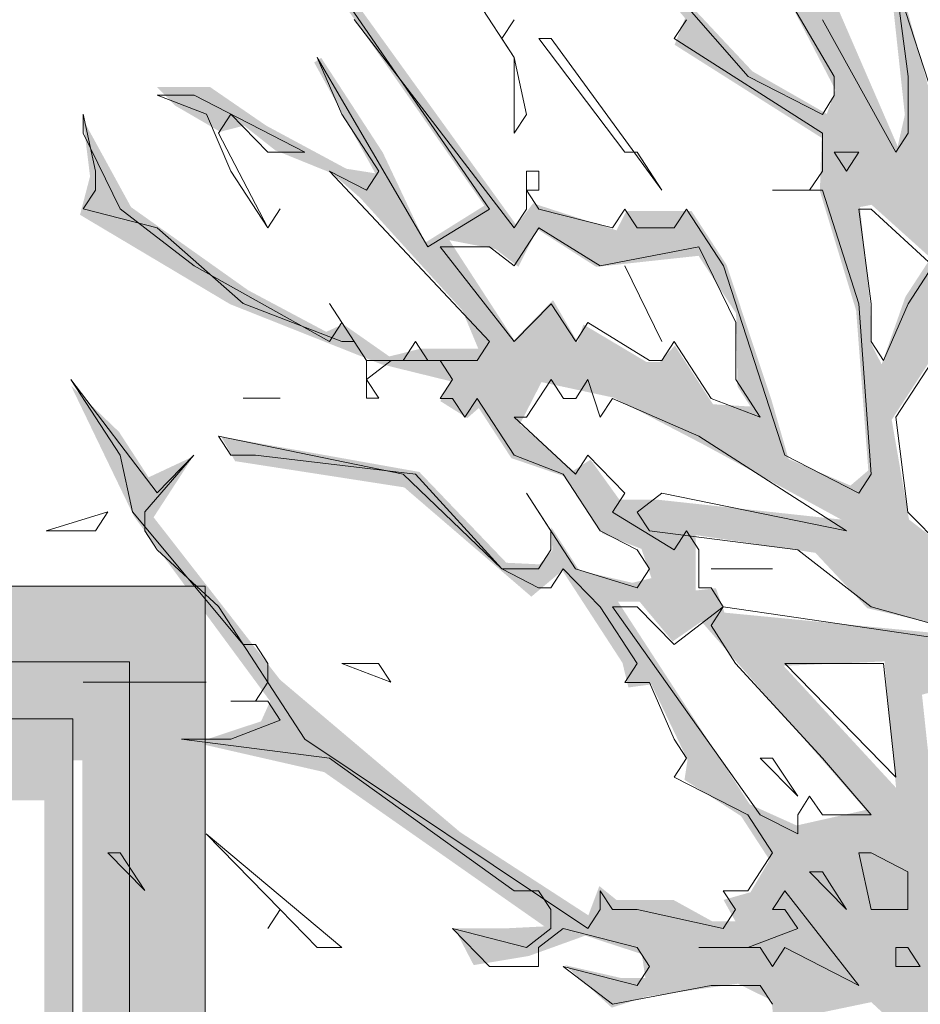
# Model space of a CAD drawing. Header units: metres. Extents: x -111 to -1, y -8 to 26.
# Tile 72 of 256: x -39.963 to -39.012, y 2.188 to 3.228. Entities that reach past the tile are written whole.
import ezdxf

# ---------------------------------------------------------------- set-up
doc = ezdxf.new("R2010")
doc.units = ezdxf.units.M
doc.header["$MEASUREMENT"] = 0
for name, color, linetype in [('10 Wand außen', 7, 'Continuous'), ('60 Pflanzen außen', 7, 'Continuous'), ('94 Genehmigungsplanung Bemaßung', 7, 'Continuous')]:
    doc.layers.add(name, color=color, linetype=linetype)
doc.styles.add('ERSTELLTER_STIL_2', font='arial.ttf')
doc.dimstyles.new('ERSTELLTER_STIL__1', dxfattribs={"dimtxt": 0.25, "dimasz": 0.19, "dimexe": 0.18, "dimexo": 0.1, "dimgap": 0, "dimtad": 1, "dimtih": 1, "dimtoh": 1, "dimzin": 0, "dimdsep": 46, "dimtxsty": 'ERSTELLTER_STIL_2', "dimblk": 'ARROWHEAD_6', "dimblk1": 'ARROWHEAD_6', "dimblk2": 'ARROWHEAD_6', "dimcen": 0.09, "dimclrd": 7, "dimclre": 7, "dimclrt": 7, "dimazin": 0, "dimtfac": 1, "dimtdec": 4, "dimtmove": 0, "dimatfit": 3, "dimfxl": 1, "dimtolj": 1, "dimtzin": 0, "dimarcsym": 0})

# ---------------------------------------------------------------- blocks, each defined once
blk = doc.blocks.new('Laubbäume 27[15]_1', base_point=(-38.4874, 0.0046))
at = {"layer": '60 Pflanzen außen', "linetype": 'Continuous', "lineweight": 0, "true_color": 0xffffff}
h = blk.add_hatch(color=7, dxfattribs=at)
h.paths.add_polyline_path([(-36.9742, 2.5113), (-37.0235, 2.5057), (-37.0637, 2.4439), (-37.1495, 2.4439), (-37.2134, 2.413), (-37.281, 2.3821), (-37.312, 2.3568), (-37.3887, 2.3961), (-37.449, 2.3961), (-37.4883, 2.4706), (-37.5348, 2.5423), (-37.5385, 2.5984), (-37.5074, 2.6322), (-37.4362, 2.5928), (-37.3485, 2.5759), (-37.2901, 2.5507), (-37.3485, 2.6406), (-37.3796, 2.6518), (-37.4216, 2.6097), (-37.4873, 2.6687), (-37.5056, 2.6996), (-37.4033, 2.722), (-37.3504, 2.7642), (-37.2645, 2.7923), (-37.3284, 2.7923), (-37.4855, 2.7445), (-37.5321, 2.6898), (-37.575, 2.6237), (-37.6617, 2.4903), (-37.7485, 2.3568), (-37.8161, 2.2529), (-37.8398, 2.2613), (-37.8818, 2.2698), (-37.8873, 2.2979), (-37.9074, 2.3091), (-37.9311, 2.2866), (-37.9786, 2.34), (-37.8782, 2.4215), (-37.7887, 2.517), (-37.8161, 2.5029), (-37.8416, 2.5058), (-37.8635, 2.4552), (-37.8818, 2.4861), (-37.9183, 2.4861), (-38.0261, 2.3541), (-38.09, 2.2557), (-38.101, 2.2838), (-38.1795, 2.267), (-38.1941, 2.2389), (-38.2069, 2.267), (-38.1393, 2.4243), (-38.0644, 2.4693), (-38.0352, 2.5592), (-37.939, 2.567), (-37.9119, 2.5342), (-37.862, 2.5692), (-37.7405, 2.5562), (-37.7218, 2.585), (-37.6756, 2.5918), (-37.6858, 2.6076), (-37.7732, 2.6076), (-37.8414, 2.6076), (-37.8737, 2.576), (-37.9002, 2.5737), (-37.9148, 2.5873), (-37.8943, 2.6257), (-37.9486, 2.5828), (-38.037, 2.5929), (-37.995, 2.6378), (-38.0119, 2.6648), (-37.7672, 2.8474), (-37.7161, 2.8895), (-37.6759, 2.8446), (-37.5992, 2.8137), (-37.6832, 2.8923), (-37.6905, 2.9542), (-37.6631, 3.0047), (-37.4878, 3.207), (-37.5216, 3.2618), (-37.5827, 3.1677), (-37.6613, 3.1087), (-37.6814, 3.1312), (-37.632, 3.2716), (-37.6138, 3.4739), (-37.5937, 3.5751), (-37.5936, 3.7183), (-37.6375, 3.5666), (-37.8348, 3.0469), (-37.948, 2.9823), (-37.9937, 2.8896), (-38.0174, 2.9008), (-37.9608, 3.0413), (-37.9699, 3.0862), (-37.9955, 3.134), (-37.9973, 3.1902), (-37.9259, 3.2253), (-37.7775, 3.358), (-37.7129, 3.4575), (-37.7268, 3.4633), (-37.8853, 3.3112), (-37.95, 3.2449), (-37.969, 3.2527), (-37.8387, 3.4989), (-37.8067, 3.4427), (-37.8204, 3.4942), (-37.8128, 3.5714), (-37.6195, 3.8009), (-37.5145, 3.8734), (-37.4247, 3.8734), (-37.2755, 3.8196), (-37.2634, 3.8453), (-37.1005, 3.7774), (-37.0853, 3.7938), (-37.1295, 3.8313), (-37.2314, 3.8851), (-37.1994, 3.939), (-37.2923, 3.85), (-37.3866, 3.8898), (-37.4642, 3.9296), (-37.6621, 3.7892), (-37.7549, 3.6838), (-37.7899, 3.63), (-37.8036, 3.6464), (-37.8067, 3.6909), (-37.7732, 3.7873), (-37.6347, 3.9044), (-37.5677, 3.9722), (-37.4277, 4.1244), (-37.5769, 3.991), (-37.5989, 4.0039), (-37.6636, 3.9044), (-37.7199, 3.8622), (-37.7747, 3.8107), (-37.7899, 3.8318), (-37.7854, 3.881), (-37.7336, 4.0331), (-37.6316, 4.0823), (-37.5396, 4.0823), (-37.5133, 4.1066), (-37.6448, 4.1066), (-37.7026, 4.0783), (-37.629, 4.1915), (-37.6553, 4.2279), (-37.629, 4.2967), (-37.6553, 4.3412), (-37.6711, 4.2482), (-37.6947, 4.1956), (-37.6842, 4.1632), (-37.7289, 4.1025), (-37.7684, 4.0783), (-37.7973, 4.0338), (-37.8446, 4.0378), (-37.9025, 4.0055), (-37.9391, 4.0242), (-37.9071, 4.174), (-37.9315, 4.2021), (-37.9315, 4.0897), (-37.9589, 4.0335), (-38.003, 3.9656), (-38.0441, 3.9703), (-38.0974, 3.865), (-38.1141, 3.8837), (-38.0745, 3.975), (-38.0578, 4.0851), (-38.0121, 4.1787), (-38.0091, 4.2162), (-38.0669, 4.1085), (-38.076, 4.0359), (-38.0928, 3.9633), (-38.1171, 3.9586), (-38.1278, 3.8907), (-38.1476, 3.8767), (-38.1552, 3.9165), (-38.1856, 3.8416), (-38.2085, 3.8065), (-38.213, 3.8814), (-38.1795, 4.0218), (-38.0821, 4.2115), (-38.0349, 4.2841), (-37.9193, 4.4035), (-37.8523, 4.4807), (-37.831, 4.5439), (-37.9832, 4.3754), (-38.0517, 4.2887), (-38.146, 4.1436), (-38.181, 4.1202), (-38.2069, 3.9914), (-38.2282, 4.0008), (-38.1818, 4.304), (-37.9786, 4.6165), (-37.8888, 4.6423), (-37.8827, 4.6821), (-37.9786, 4.6563), (-38.0775, 4.5041), (-38.0958, 4.5041), (-38.1856, 4.3145), (-38.2267, 4.2747), (-38.2267, 4.0991), (-38.245, 4.0055), (-38.245, 3.8041), (-38.2541, 3.7339), (-38.2343, 3.7081), (-38.2696, 3.6366), (-38.3079, 3.7097), (-38.297, 3.7799), (-38.3097, 3.8726), (-38.2915, 3.9569), (-38.3261, 4.1396), (-38.359, 4.3166), (-38.359, 4.4205), (-38.3188, 4.4936), (-38.2476, 4.7492), (-38.2366, 4.6734), (-38.2476, 4.561), (-38.2732, 4.4598), (-38.2732, 4.4261), (-38.2348, 4.5357), (-38.2038, 4.4851), (-38.2038, 4.3334), (-38.1709, 4.6256), (-38.1197, 4.8363), (-38.1435, 4.8503), (-38.1416, 4.9122), (-38.1307, 4.9683), (-38.096, 5.0498), (-38.1325, 5.0245), (-38.1416, 5.092), (-38.1672, 4.9122), (-38.1654, 4.8644), (-38.1928, 4.738), (-38.2183, 4.7436), (-38.2366, 4.8756), (-38.2475, 4.9599), (-38.2841, 5.0583), (-38.2932, 4.988), (-38.2658, 4.9375), (-38.2457, 4.8026), (-38.3024, 4.6256), (-38.3279, 4.5216), (-38.3626, 4.4992), (-38.3699, 4.5188), (-38.3845, 4.561), (-38.3736, 4.3081), (-38.3481, 4.1733), (-38.3189, 3.9204), (-38.3243, 3.8361), (-38.3353, 3.8277), (-38.394, 3.9784), (-38.4076, 4.2032), (-38.3985, 4.2482), (-38.3985, 4.5375), (-38.4222, 4.5488), (-38.4222, 4.3128), (-38.4368, 4.4167), (-38.4533, 4.4111), (-38.451, 4.5135), (-38.4677, 4.7687), (-38.451, 4.8881), (-38.4068, 5.0309), (-38.3992, 5.1386), (-38.3992, 5.3423), (-38.3992, 5.4781), (-38.4205, 5.5904), (-38.4266, 5.5155), (-38.4159, 5.3633), (-38.4297, 5.1152), (-38.4297, 5.0122), (-38.4601, 4.977), (-38.4814, 5.0941), (-38.5118, 5.3165), (-38.5209, 5.4219), (-38.5453, 5.5811), (-38.5134, 5.1456), (-38.4662, 4.9513), (-38.4647, 4.881), (-38.4769, 4.8225), (-38.5027, 4.86), (-38.5621, 5.0215), (-38.6001, 5.1854), (-38.6183, 5.2697), (-38.6366, 5.2674), (-38.5697, 4.9981), (-38.4921, 4.8014), (-38.4845, 4.7499), (-38.4678, 4.6305), (-38.4679, 4.4898), (-38.5235, 4.6682), (-38.5829, 4.7595), (-38.6632, 4.8831), (-38.707, 4.9871), (-38.6924, 4.8944), (-38.6276, 4.7946), (-38.5172, 4.6246), (-38.4551, 4.2566), (-38.4953, 4.2566), (-38.5829, 4.501), (-38.6523, 4.6106), (-38.7509, 4.9), (-38.7509, 4.9646), (-38.7783, 4.9197), (-38.6569, 4.5614), (-38.5628, 4.4167), (-38.5062, 4.2116), (-38.4789, 4.1414), (-38.4789, 4.0684), (-38.4569, 4.0403), (-38.457, 3.8998), (-38.4624, 3.8633), (-38.4844, 3.9026), (-38.5337, 3.9644), (-38.5683, 3.9981), (-38.4953, 3.838), (-38.4953, 3.779), (-38.5264, 3.7677), (-38.5939, 3.97), (-38.6195, 4.0206), (-38.6341, 4.1077), (-38.603, 4.1358), (-38.6396, 4.206), (-38.6706, 4.3184), (-38.6943, 4.3072), (-38.7436, 4.4083), (-38.7674, 4.4111), (-38.6578, 4.2004), (-38.6743, 4.1527), (-38.7099, 4.1934), (-38.7637, 4.2763), (-38.6761, 4.0571), (-38.6743, 4.0122), (-38.6834, 3.9897), (-38.6122, 3.675), (-38.5282, 3.4194), (-38.5008, 3.3519), (-38.5091, 3.3309), (-38.594, 3.4615), (-38.6597, 3.6273), (-38.6351, 3.4882), (-38.5337, 3.3323), (-38.5063, 3.2648), (-38.5191, 3.2424), (-38.6232, 3.3632), (-38.6597, 3.5177), (-38.751, 3.6582), (-38.7994, 3.7158), (-38.8514, 3.7959), (-38.8697, 3.9982), (-38.8934, 4.2426), (-38.9034, 4.4631), (-38.9609, 4.5516), (-38.9336, 4.296), (-38.9244, 4.1499), (-38.8861, 3.9953), (-38.8971, 3.9729), (-38.9829, 4.0712), (-39.0623, 4.2243), (-39.1326, 4.3325), (-39.0176, 4.0628), (-38.95, 3.9139), (-38.9564, 3.8563), (-38.8843, 3.7453), (-38.8807, 3.72), (-38.9099, 3.7116), (-38.8058, 3.5149), (-38.835, 3.5093), (-38.8679, 3.5121), (-38.8752, 3.4756), (-38.919, 3.529), (-38.9555, 3.5852), (-38.9135, 3.4812), (-38.8569, 3.4194), (-38.8639, 3.3834), (-38.9121, 3.4068), (-38.9552, 3.4731), (-38.9882, 3.5063), (-38.8956, 3.3209), (-38.921, 3.2604), (-38.9628, 3.0927), (-39.0034, 3.1551), (-39.0338, 3.2663), (-39.044, 3.3326), (-39.0554, 3.4907), (-39.0934, 3.5882), (-39.1175, 3.6097), (-39.0693, 3.4946), (-39.0693, 3.3658), (-39.0769, 3.3365), (-39.1289, 3.4829), (-39.1467, 3.5278), (-39.167, 3.6487), (-39.167, 3.518), (-39.1036, 3.3502), (-39.0427, 3.2566), (-39.0288, 3.1278), (-39.0364, 3.0946), (-39.148, 3.3522), (-39.1879, 3.3902), (-39.2792, 3.702), (-39.3011, 3.7077), (-39.3066, 3.6571), (-39.3604, 3.6754), (-39.4161, 3.7611), (-39.4161, 3.9268), (-39.4763, 4.1122), (-39.4946, 4.101), (-39.4252, 3.8762), (-39.4234, 3.7976), (-39.4353, 3.7653), (-39.3705, 3.6655), (-39.3248, 3.643), (-39.2116, 3.3958), (-39.2244, 3.3902), (-39.3175, 3.4492), (-39.3723, 3.5222), (-39.3906, 3.5194), (-39.4728, 3.5503), (-39.5275, 3.5672), (-39.2116, 3.3649), (-39.1021, 3.1542), (-39.1112, 3.1289), (-39.1897, 3.1738), (-39.4454, 3.4464), (-39.2609, 3.23), (-39.2719, 3.2019), (-39.1167, 3.1036), (-39.1185, 3.0474), (-39.0802, 2.921), (-39.0674, 2.7524), (-39.0862, 2.7363), (-39.1516, 2.7644), (-39.1699, 2.8276), (-39.2171, 2.9694), (-39.2541, 3.0263), (-39.3228, 3.0263), (-39.3333, 3.0059), (-39.4214, 3.0344), (-39.439, 3.0114), (-39.6988, 3.3718), (-39.7322, 3.3921), (-39.7428, 3.3854), (-39.7041, 3.3637), (-39.4728, 3.032), (-39.5352, 2.993), (-39.5801, 3.0881), (-39.6451, 3.1881), (-39.6525, 3.1832), (-39.588, 3.0661), (-39.6187, 3.071), (-39.7032, 3.1165), (-39.7624, 3.1572), (-39.8184, 3.1572), (-39.7994, 3.1377), (-39.7518, 3.11), (-39.7265, 3.1165), (-39.6937, 3.0905), (-39.6335, 3.0661), (-39.6039, 3.0401), (-39.4961, 2.9214), (-39.4792, 2.8808), (-39.5405, 2.8808), (-39.5732, 2.8727), (-39.6219, 2.9068), (-39.6398, 2.8987), (-39.7222, 2.9426), (-39.8459, 3.0304), (-39.8966, 3.1231), (-39.8892, 3.0629), (-39.8998, 3.0223), (-39.7413, 2.9279), (-39.5817, 2.8645), (-39.5088, 2.8466), (-39.5193, 2.8255), (-39.4908, 2.8076), (-39.4787, 2.8182), (-39.4443, 2.7653), (-39.3873, 2.7458), (-39.3482, 2.6857), (-39.3069, 2.6694), (-39.2964, 2.6385), (-39.3165, 2.6336), (-39.3725, 2.6466), (-39.4021, 2.6922), (-39.401, 2.6678), (-39.4147, 2.6531), (-39.4496, 2.6548), (-39.5415, 2.7507), (-39.7508, 2.7881), (-39.736, 2.7621), (-39.5574, 2.7344), (-39.4232, 2.619), (-39.3904, 2.6466), (-39.327, 2.5491), (-39.3207, 2.5231), (-39.2964, 2.5263), (-39.2583, 2.4466), (-39.2615, 2.4255), (-39.2018, 2.3873), (-39.1717, 2.3409), (-39.1918, 2.3068), (-39.2203, 2.2987), (-39.2076, 2.2759), (-39.2319, 2.2759), (-39.2732, 2.2987), (-39.3334, 2.2987), (-39.3514, 2.3133), (-39.363, 2.2824), (-39.4983, 2.3702), (-39.6885, 2.5312), (-39.8221, 2.7028), (-39.7804, 2.767), (-39.8274, 2.745), (-39.8586, 2.793), (-39.9093, 2.8418), (-39.8427, 2.7036), (-39.699, 2.5085), (-39.7086, 2.4873), (-39.7772, 2.4646), (-39.642, 2.4337), (-39.4093, 2.2707), (-39.4473, 2.2688), (-39.5044, 2.2688), (-39.4841, 2.2298), (-39.4258, 2.2395), (-39.3662, 2.261), (-39.3066, 2.2415), (-39.3028, 2.2161), (-39.3281, 2.2161), (-39.3877, 2.2298), (-39.3383, 2.1849), (-39.3015, 2.1966), (-39.2051, 2.2102), (-39.1696, 2.1927), (-39.1671, 2.1693), (-39.0643, 2.1907), (-39.0326, 2.1614), (-39.0339, 2.1263), (-39.0162, 2.1283), (-38.9883, 2.0658), (-38.9718, 2.0463), (-38.9743, 2.0327), (-39.0288, 2.0073), (-39.1214, 2.0202), (-39.0808, 1.9917), (-39.0327, 1.9917), (-38.9705, 2.0053), (-38.9274, 1.9722), (-38.9883, 1.9527), (-39.0276, 1.9468), (-39.02, 1.9234), (-38.9566, 1.9234), (-38.9135, 1.9293), (-38.897, 1.9097), (-38.9223, 1.8649), (-38.9319, 1.702), (-39.0238, 1.5605), (-39.0657, 1.541), (-39.0479, 1.5293), (-39.0048, 1.5547), (-38.9231, 1.7092), (-38.9054, 1.7905), (-38.9231, 1.8081), (-38.8869, 1.9084), (-38.8288, 1.8677), (-38.776, 1.7864), (-38.7672, 1.8068), (-38.7487, 1.8068), (-38.739, 1.7824), (-38.6131, 1.6997), (-38.5664, 1.6523), (-38.5664, 1.5873), (-38.6148, 1.5453), (-38.5558, 1.571), (-38.5585, 1.5845), (-38.5431, 1.6069), (-38.5162, 1.5656), (-38.492, 1.0066), (-38.5047, 0.991), (-38.4933, 0.8232), (-38.4933, 0.7667), (-38.4794, 0.753), (-38.506, 0.3082), (-38.4934, 0.2906), (-38.5175, 0.0877), (-38.5392, 0.027), (-38.5447, 0.0045), (-38.4278, 0.0607), (-38.4151, 0.0438), (-38.3986, 0.0691), (-38.3584, 0.0298), (-38.3384, 0.0354), (-38.3635, 0.1295), (-38.3751, 0.71), (-38.3635, 0.7278), (-38.3877, 1.3668), (-38.4025, 1.3847), (-38.3755, 1.5676), (-38.3639, 1.5839), (-38.3618, 1.605), (-38.3755, 1.6229), (-38.3354, 1.6847), (-38.2984, 1.6668), (-38.309, 1.6895), (-38.2942, 1.7708), (-38.2572, 1.8277), (-38.2149, 1.7773), (-38.2095, 1.7661), (-38.1927, 1.7871), (-38.0337, 1.5424), (-38.0236, 1.5643), (-38.1689, 1.7879), (-38.1842, 1.7903), (-38.2054, 1.8294), (-38.1885, 1.8472), (-38.069, 1.7789), (-37.8947, 1.5448), (-37.8292, 1.4863), (-37.8577, 1.5302), (-38.0395, 1.7692), (-38.1155, 1.8651), (-38.1134, 1.8879), (-38.1018, 1.9074), (-38.1145, 1.9269), (-38.1282, 1.909), (-38.1694, 1.909), (-38.1916, 1.9448), (-38.174, 1.9804), (-38.1266, 1.9888), (-38.0791, 2.0253), (-37.9932, 2.0956), (-37.9366, 2.1518), (-37.8654, 2.1827), (-37.8179, 2.1686), (-37.7248, 2.0534), (-37.6613, 2.0138), (-37.6312, 1.9674), (-37.6058, 1.9821), (-37.5445, 1.9382), (-37.4695, 1.9235), (-37.4293, 1.9138), (-37.3469, 1.7447), (-37.2708, 1.6731), (-37.4093, 1.9007), (-37.3987, 1.9186), (-37.3458, 1.904), (-37.293, 1.891), (-37.2539, 1.8763), (-37.2296, 1.8959), (-37.1884, 1.8958), (-37.1736, 1.9284), (-37.2698, 1.9284), (-37.2919, 1.9137), (-37.5308, 1.969), (-37.5699, 1.969), (-37.6407, 2.026), (-37.6587, 2.0536), (-37.659, 2.0703), (-37.659, 2.1012), (-37.586, 2.1012), (-37.5422, 2.059), (-37.5075, 2.0365), (-37.4655, 2.0028), (-37.4454, 2.0225), (-37.4372, 2.0602), (-37.4472, 2.0506), (-37.5184, 2.0899), (-37.5659, 2.1264), (-37.5202, 2.1798), (-37.4947, 2.1882), (-37.4746, 2.1658), (-37.4381, 2.2346), (-37.3659, 2.2346), (-37.3066, 2.3259), (-37.2153, 2.3821), (-37.0856, 2.4045), (-37.0217, 2.4382)])
h.paths.add_polyline_path([(-37.3492, 2.279), (-37.4664, 2.2486), (-37.4938, 2.2064), (-37.6323, 2.2509), (-37.6871, 2.3048), (-37.713, 2.272), (-37.7617, 2.2744), (-37.7495, 2.2931), (-37.7327, 2.354), (-37.6612, 2.3914), (-37.6703, 2.4102), (-37.6977, 2.4102), (-37.6597, 2.464), (-37.6546, 2.4973), (-37.5805, 2.5694), (-37.4816, 2.3867), (-37.4892, 2.3633), (-37.4771, 2.3399), (-37.4253, 2.3493), (-37.4055, 2.3774), (-37.3249, 2.3305)], flags=0)
h.paths.add_polyline_path([(-37.724, 2.228), (-37.713, 2.2084), (-37.6723, 2.1882), (-37.661, 2.2056), (-37.6733, 2.2247), (-37.5558, 2.1691), (-37.6217, 2.1278), (-37.6351, 2.1485), (-37.662, 2.1485), (-37.724, 2.2067)], flags=0)
h.paths.add_polyline_path([(-37.7647, 2.1899), (-37.6865, 2.0875), (-37.6996, 2.0673), (-37.8039, 2.1893)], flags=0)
h.paths.add_polyline_path([(-38.0883, 2.1101), (-38.0753, 2.1301), (-38.0753, 2.19), (-38.0249, 2.2889), (-38.0118, 2.2687), (-37.9982, 2.2896), (-37.9859, 2.2871), (-37.9721, 2.249), (-37.9084, 2.2662), (-37.8435, 2.229), (-37.9096, 2.2471), (-38.0762, 2.0897)], flags=0)
h.paths.add_polyline_path([(-38.0901, 2.2281), (-38.18, 2.0679), (-38.18, 2.1877)], flags=0)
h.paths.add_polyline_path([(-38.3221, 1.9896), (-38.3068, 2.0196), (-38.2987, 2.0686), (-38.2862, 2.0493), (-38.2741, 2.0477), (-38.2611, 2.0676), (-38.269, 2.0823), (-38.2571, 2.1477), (-38.2053, 2.1882), (-38.221, 2.0412), (-38.2573, 1.9853), (-38.2573, 2.0105), (-38.2715, 2.0268), (-38.3093, 1.9686)], flags=0)
h.paths.add_polyline_path([(-38.3106, 2.1483), (-38.3603, 2.0686), (-38.3509, 2.0471), (-38.3998, 2.0085), (-38.3743, 2.0667), (-38.3862, 2.0902), (-38.3743, 2.1255), (-38.3237, 2.1666)], flags=0)
h.paths.add_polyline_path([(-38.0407, 2.7705), (-37.9719, 2.8861), (-37.8432, 3.0076), (-37.8402, 2.9665), (-37.8294, 2.9498), (-37.8156, 2.971), (-37.8156, 3.0246), (-37.7791, 3.0664), (-37.7536, 3.0481), (-37.7672, 2.9403), (-37.8559, 2.8874), (-37.8559, 2.9083), (-37.8685, 2.9276), (-37.9065, 2.8691), (-38.0609, 2.731)], flags=0)
h.paths.add_polyline_path([(-37.6653, 3.2151), (-37.7035, 3.1474), (-37.727, 3.1316), (-37.7358, 3.1429), (-37.7358, 3.2095), (-37.6609, 3.4263), (-37.6609, 3.3461), (-37.6499, 3.2874), (-37.6873, 3.2433)], flags=0)
h.paths.add_polyline_path([(-37.7108, 3.0514), (-37.6095, 3.1078), (-37.7138, 2.9859)], flags=0)
h.paths.add_polyline_path([(-38.0738, 2.6688), (-38.0584, 2.644), (-38.0444, 2.6496), (-38.1042, 2.5451)], flags=0)
h.paths.add_polyline_path([(-39.1918, 2.8198), (-39.2314, 2.8222), (-39.2717, 2.8842), (-39.2877, 2.8667), (-39.3014, 2.8667), (-39.3683, 2.9065), (-39.3744, 2.8877), (-39.4003, 2.9322), (-39.4414, 2.8901), (-39.5098, 2.9955), (-39.4611, 2.9861), (-39.4368, 2.9674), (-39.417, 3.0072), (-39.3546, 2.9673), (-39.2466, 2.979), (-39.207, 2.9182), (-39.2055, 2.8409)], flags=0)
h.paths.add_polyline_path([(-38.9285, 2.574), (-39.2192, 2.6021), (-39.2283, 2.6279), (-39.2496, 2.6255), (-39.2496, 2.684), (-39.1233, 2.6653), (-39.0685, 2.6068)], flags=0)
h.paths.add_polyline_path([(-39.0959, 2.7004), (-39.2907, 2.7215), (-39.3303, 2.7215), (-39.3607, 2.7637), (-39.379, 2.752), (-39.4353, 2.8011), (-39.4125, 2.8456), (-39.3364, 2.8292), (-39.242, 2.78)], flags=0)
h.paths.add_polyline_path([(-38.9726, 2.9135), (-38.854, 2.6676), (-38.9529, 2.6676), (-38.9848, 2.67), (-39.0244, 2.7004), (-39.0427, 2.8058)], flags=0)
h.paths.add_polyline_path([(-39.0015, 2.9767), (-39.0282, 2.9357), (-39.0533, 2.8643), (-39.064, 2.8854), (-39.0655, 2.9275), (-39.0761, 3.0305), (-39.0639, 3.0329)], flags=0)
h.paths.add_polyline_path([(-38.647, 2.5318), (-38.6637, 2.5271), (-38.7764, 2.6231), (-38.8692, 2.8292), (-38.9589, 2.9931), (-38.9513, 3.0071), (-38.9483, 3.0703), (-38.9331, 3.1335), (-38.895, 3.2108), (-38.8874, 3.2506), (-38.8615, 3.2553), (-38.8341, 3.267), (-38.857, 3.2085), (-38.755, 2.9298), (-38.7139, 2.7519)], flags=0)
h.paths.add_polyline_path([(-38.7794, 2.3164), (-38.8418, 2.3047), (-38.997, 2.3867), (-39.0107, 2.5155), (-38.9559, 2.5295), (-38.9285, 2.5084), (-38.9407, 2.4827), (-38.8799, 2.4522)], flags=0)
h.paths.add_polyline_path([(-39.0503, 2.5506), (-39.0381, 2.4171), (-39.1568, 2.5459)], flags=0)
h.paths.add_polyline_path([(-38.5999, 2.2415), (-38.6973, 2.2696), (-38.7109, 2.293), (-38.6957, 2.3117), (-38.6333, 2.3117)], flags=0)
h.paths.add_polyline_path([(-38.6866, 2.1361), (-38.7353, 2.1151), (-38.8144, 2.1151), (-38.8464, 2.1104), (-38.9255, 2.19), (-38.9697, 2.1924), (-38.9712, 2.2532), (-38.9164, 2.2673), (-38.8829, 2.2462), (-38.892, 2.2275), (-38.8784, 2.2087), (-38.8281, 2.2298), (-38.746, 2.1994)], flags=0)
h.paths.add_polyline_path([(-39.0701, 2.3937), (-39.1431, 2.3773), (-39.1926, 2.3996), (-39.3318, 2.6138), (-39.309, 2.6138), (-39.274, 2.5717), (-39.2436, 2.5927)], flags=0)
h.paths.add_polyline_path([(-38.8555, 2.0167), (-38.9438, 2.1268), (-38.9331, 2.1338), (-38.8251, 2.0472), (-38.7338, 2.005), (-38.7673, 1.9863), (-38.816, 1.9629)], flags=0)
h.paths.add_polyline_path([(-38.0067, 3.0677), (-37.995, 3.0677), (-38.013, 2.9832), (-38.1007, 2.775), (-38.0934, 2.7442), (-38.1182, 2.706), (-38.1779, 2.6889), (-38.208, 2.6426), (-38.2687, 2.6345), (-38.1753, 2.7526), (-38.1433, 2.872), (-38.0268, 2.9832), (-38.0267, 3.0352), (-38.0373, 3.0433), (-38.068, 2.9962), (-38.1007, 2.9945), (-38.0252, 3.1108)], flags=0)
h.paths.add_polyline_path([(-38.3227, 2.7718), (-38.3227, 2.8076), (-38.2994, 2.8287), (-38.2963, 2.8759), (-38.2857, 2.9344), (-38.2994, 2.9913), (-38.2561, 3.058), (-38.274, 3.0954), (-38.2698, 3.1263), (-38.2096, 3.2514), (-38.2191, 3.2645), (-38.2328, 3.2677), (-38.2476, 3.2482), (-38.2465, 3.2856), (-38.1123, 3.5425), (-38.1123, 3.401), (-38.1593, 3.3287), (-38.1335, 3.2953), (-38.1155, 3.3116), (-38.0796, 3.388), (-38.0531, 3.3848), (-37.9749, 3.5051), (-37.9834, 3.5246), (-38.0838, 3.4417), (-38.0637, 3.4888), (-38.0785, 3.5262), (-38.0785, 3.5898), (-38.0409, 3.6797), (-38.0043, 3.7106), (-37.8902, 3.8862), (-37.7961, 3.9943), (-37.8327, 3.8567), (-37.8327, 3.7668), (-37.8363, 3.6038), (-37.9222, 3.4268), (-38.114, 3.0616), (-38.2692, 2.7919)], flags=0)
h.paths.add_polyline_path([(-38.5735, 2.7683), (-38.6344, 2.8717), (-38.6344, 2.9322), (-38.6471, 2.9927), (-38.6471, 3.0844), (-38.5931, 2.9369), (-38.5558, 2.7898)], flags=0)
h.paths.add_polyline_path([(-38.4241, 3.1398), (-38.4667, 3.2756), (-38.4362, 3.5566), (-38.4286, 3.388), (-38.4012, 3.1773), (-38.4286, 3.1188)], flags=0)
h.paths.add_polyline_path([(-38.494, 3.4723), (-38.5154, 3.4465), (-38.6036, 3.7439), (-38.5321, 3.6807), (-38.5138, 3.683)], flags=0)
h.paths.add_polyline_path([(-38.5579, 3.7767), (-38.6249, 3.8118), (-38.6584, 3.9429), (-38.6462, 3.9804), (-38.6812, 4.1232), (-38.6538, 4.1443), (-38.6325, 4.0014)], flags=0)
h.paths.add_polyline_path([(-38.3632, 3.2007), (-38.3388, 3.285), (-38.3495, 3.3037), (-38.3449, 3.3552), (-38.319, 3.4582), (-38.2977, 3.587), (-38.3145, 3.3014)], flags=0)
h.paths.add_polyline_path([(-38.3495, 2.9759), (-38.3434, 3.0485), (-38.2978, 3.1984), (-38.3328, 2.9993), (-38.3404, 2.9549)], flags=0)
h.paths.add_polyline_path([(-38.2567, 3.3833), (-38.2445, 3.5753), (-38.2231, 3.6502), (-38.1638, 3.8492), (-38.1805, 3.5308)], flags=0)
h.paths.add_polyline_path([(-38.1318, 3.6432), (-38.147, 3.7743), (-38.0405, 3.9148), (-37.969, 3.9639), (-38.007, 3.8351)], flags=0)
h.paths.add_polyline_path([(-38.3786, 3.6972), (-38.3987, 3.7309), (-38.4297, 4.0007), (-38.4297, 4.1074), (-38.4151, 4.1046)], flags=0)
h.paths.add_polyline_path([(-38.3951, 3.3657), (-38.4261, 3.6832), (-38.4042, 3.6635), (-38.3878, 3.3404)], flags=0)
h.paths.add_polyline_path([(-38.4864, 2.9583), (-38.5503, 3.0117), (-38.5832, 3.2028), (-38.501, 3.0145)], flags=0)
h.paths.add_polyline_path([(-38.6124, 3.1943), (-38.627, 3.1943), (-38.6471, 3.2281), (-38.6471, 3.3545)], flags=0)
h.paths.add_polyline_path([(-38.5723, 2.5453), (-38.596, 2.5229), (-38.6216, 2.5931), (-38.6307, 2.7617), (-38.5668, 2.5931)], flags=0)
h.paths.add_polyline_path([(-38.6909, 3.0117), (-38.7402, 3.0707), (-38.7841, 3.1691), (-38.8133, 3.3573), (-38.8224, 3.4332), (-38.8023, 3.4809), (-38.7128, 3.3994), (-38.6891, 3.3629)], flags=0)
h.paths.add_polyline_path([(-38.7036, 3.4762), (-38.7218, 3.4734), (-38.8369, 3.6279), (-38.8423, 3.7122), (-38.7812, 3.6181), (-38.7373, 3.5507), (-38.6926, 3.4959)], flags=0)
h.paths.add_polyline_path([(-38.1537, 2.4348), (-38.2026, 2.3597), (-38.2425, 2.3763), (-38.2412, 2.4367), (-38.193, 2.4797), (-38.1423, 2.5577), (-38.1766, 2.4875), (-38.1499, 2.4601)], flags=0)
h.paths.add_polyline_path([(-38.2742, 2.4036), (-38.2603, 2.3002), (-38.3116, 2.2212), (-38.3085, 2.2729), (-38.3307, 2.307), (-38.3478, 2.3216), (-38.3275, 2.3529), (-38.3085, 2.3353), (-38.2945, 2.3119), (-38.2856, 2.3294), (-38.2932, 2.3919)], flags=0)
h.paths.add_polyline_path([(-38.73, 1.9587), (-38.6884, 1.9857), (-38.6161, 1.9384), (-38.5744, 1.9115), (-38.5438, 1.8272), (-38.5591, 1.8036), (-38.5788, 1.8137), (-38.6369, 1.9031), (-38.6928, 1.925), (-38.7388, 1.9385)], flags=0)
h.paths.add_polyline_path([(-38.5533, 1.9659), (-38.631, 2.0505), (-38.6481, 2.1249), (-38.6732, 2.171), (-38.6732, 2.1917), (-38.6426, 2.1889), (-38.6071, 2.1258), (-38.5698, 2.0684), (-38.5564, 2.0505)], flags=0)
at = {"layer": '60 Pflanzen außen', "color": 8, "linetype": 'Continuous', "lineweight": 18}
for p, q in [((-39.1944, 3.1684), (-39.4024, 3.4084)), ((-39.7014, 3.3685), (-39.4674, 3.0284)), ((-39.2204, 3.3684), (-39.1034, 3.1684)), ((-38.9994, 3.1484), (-39.0384, 3.2684)), ((-39.0384, 3.2684), (-39.0254, 3.1684)), ((-39.4804, 3.2484), (-39.4414, 3.1884)), ((-39.4414, 3.0084), (-39.6104, 3.2285)), ((-39.4544, 3.2084), (-39.4414, 3.2284)), ((-39.2594, 3.2284), (-39.2724, 3.2084)), ((-39.0384, 3.0884), (-39.1158, 3.2284)), ((-39.4414, 3.1884), (-39.4544, 3.2084)), ((-39.4024, 3.2084), (-39.4154, 3.2084)), ((-39.4154, 3.2084), (-39.3244, 3.0884)), ((-39.2854, 3.0484), (-39.4024, 3.2084)), ((-39.2724, 3.2084), (-39.1158, 3.1084)), ((-39.5324, 2.9884), (-39.6494, 3.1885)), ((-39.6494, 3.1885), (-39.6234, 3.1285)), ((-39.4414, 3.1884), (-39.4414, 3.1084)), ((-39.4284, 3.1284), (-39.4414, 3.1884)), ((-39.1158, 3.1284), (-39.1944, 3.1684)), ((-39.1034, 3.1684), (-39.1034, 3.1484)), ((-39.0254, 3.1684), (-39.0254, 3.1084)), ((-39.7794, 3.1485), (-39.8184, 3.1485)), ((-39.8184, 3.1485), (-39.7664, 3.1285)), ((-39.6624, 3.0885), (-39.7794, 3.1485)), ((-39.1034, 3.1484), (-39.1158, 3.1284)), ((-39.8964, 3.1085), (-39.8964, 3.1285)), ((-39.8964, 3.1285), (-39.8834, 3.0685)), ((-39.7664, 3.1285), (-39.7404, 3.0685)), ((-39.7534, 3.1085), (-39.7404, 3.1285)), ((-39.7404, 3.1285), (-39.7014, 3.0885)), ((-39.6234, 3.1285), (-39.5844, 3.0685)), ((-39.4414, 3.1084), (-39.4284, 3.1284)), ((-39.8574, 3.0285), (-39.8964, 3.1085)), ((-39.7014, 3.0085), (-39.7534, 3.1085)), ((-39.1158, 3.1084), (-39.1158, 3.0684)), ((-39.0254, 3.1084), (-39.0384, 3.0884)), ((-39.7014, 3.0885), (-39.6624, 3.0885)), ((-39.3244, 3.0884), (-39.3114, 3.0884)), ((-39.3114, 3.0884), (-39.2854, 3.0484)), ((-39.0774, 3.0884), (-39.1034, 3.0884)), ((-39.1034, 3.0884), (-39.0904, 3.0684)), ((-39.0904, 3.0684), (-39.0774, 3.0884)), ((-39.8834, 3.0685), (-39.8834, 3.0485)), ((-39.7404, 3.0685), (-39.7014, 3.0085)), ((-39.5974, 3.0485), (-39.6364, 3.0685)), ((-39.6364, 3.0685), (-39.4674, 2.8884)), ((-39.5844, 3.0685), (-39.5974, 3.0485)), ((-39.4154, 3.0684), (-39.4284, 3.0684)), ((-39.4284, 3.0684), (-39.4284, 3.0284)), ((-39.4154, 3.0484), (-39.4154, 3.0684)), ((-39.1158, 3.0684), (-39.1294, 3.0484)), ((-39.8834, 3.0485), (-39.8964, 3.0285)), ((-39.4154, 3.0284), (-39.4284, 3.0484)), ((-39.4284, 3.0484), (-39.4154, 3.0484)), ((-39.1294, 3.0484), (-39.1684, 3.0484)), ((-39.1684, 3.0484), (-39.1158, 3.0484)), ((-39.1158, 3.0484), (-39.0774, 2.9284)), ((-39.8964, 3.0285), (-39.8184, 3.0085)), ((-39.7794, 2.9685), (-39.8574, 3.0285)), ((-39.7014, 3.0085), (-39.6884, 3.0285)), ((-39.6884, 3.0285), (-39.7014, 3.0085)), ((-39.4674, 3.0284), (-39.5324, 2.9884)), ((-39.4284, 3.0284), (-39.4414, 3.0084)), ((-39.3374, 3.0084), (-39.4154, 3.0284)), ((-39.3244, 3.0284), (-39.3374, 3.0084)), ((-39.3114, 3.0084), (-39.3244, 3.0284)), ((-39.2594, 3.0284), (-39.2724, 3.0084)), ((-39.2204, 2.9684), (-39.2594, 3.0284)), ((-39.0644, 3.0284), (-39.0774, 3.0284)), ((-39.0774, 3.0284), (-39.0644, 2.9284)), ((-38.9994, 2.9684), (-39.0644, 3.0284)), ((-39.8184, 3.0085), (-39.7274, 2.9285)), ((-39.4154, 3.0084), (-39.4414, 2.9684)), ((-39.3504, 2.9684), (-39.4154, 3.0084)), ((-39.2724, 3.0084), (-39.3114, 3.0084)), ((-39.4674, 2.9884), (-39.5194, 2.9884)), ((-39.5194, 2.9884), (-39.4414, 2.8884)), ((-39.4414, 2.9684), (-39.4674, 2.9884)), ((-39.2464, 2.9884), (-39.3504, 2.9684)), ((-39.2074, 2.9084), (-39.2464, 2.9884)), ((-39.6364, 2.8885), (-39.7794, 2.9685)), ((-39.3244, 2.9684), (-39.2854, 2.8884)), ((-39.2854, 2.8884), (-39.3244, 2.9684)), ((-39.1555, 2.7684), (-39.2204, 2.9684)), ((-39.0254, 2.9284), (-38.9994, 2.9684)), ((-39.7274, 2.9285), (-39.6234, 2.8885)), ((-39.5974, 2.8685), (-39.6364, 2.9285)), ((-39.6364, 2.9285), (-39.6234, 2.9085)), ((-39.4414, 2.8884), (-39.4024, 2.9284)), ((-39.4024, 2.9284), (-39.3764, 2.8884)), ((-39.0774, 2.9284), (-39.0645, 2.7484)), ((-39.0644, 2.9284), (-39.0644, 2.8884)), ((-39.0514, 2.8684), (-39.0254, 2.9284)), ((-39.6234, 2.9085), (-39.6364, 2.8885)), ((-39.3764, 2.8884), (-39.3634, 2.9084)), ((-39.3634, 2.9084), (-39.2984, 2.8684)), ((-39.2074, 2.8484), (-39.2074, 2.9084)), ((-38.9734, 2.9084), (-39.0385, 2.8084)), ((-39.6234, 2.8885), (-39.6104, 2.8885)), ((-39.6104, 2.8885), (-39.5974, 2.8685)), ((-39.5454, 2.8884), (-39.5584, 2.8685)), ((-39.5324, 2.8684), (-39.5454, 2.8884)), ((-39.4674, 2.8884), (-39.4804, 2.8684)), ((-39.2854, 2.8684), (-39.2724, 2.8884)), ((-39.2724, 2.8884), (-39.2334, 2.8284)), ((-39.0644, 2.8884), (-39.0514, 2.8684)), ((-39.5584, 2.8685), (-39.5974, 2.8685)), ((-39.5974, 2.8685), (-39.5974, 2.8285)), ((-39.5974, 2.8485), (-39.5714, 2.8685)), ((-39.5714, 2.8685), (-39.5194, 2.8684)), ((-39.4804, 2.8684), (-39.5324, 2.8684)), ((-39.5194, 2.8684), (-39.5064, 2.8484)), ((-39.2984, 2.8684), (-39.2854, 2.8684)), ((-39.8185, 2.7285), (-39.9094, 2.8485)), ((-39.9094, 2.8485), (-39.8575, 2.7685)), ((-39.5844, 2.8285), (-39.5974, 2.8485)), ((-39.5064, 2.8484), (-39.5194, 2.8284)), ((-39.4024, 2.8484), (-39.4285, 2.8084)), ((-39.3894, 2.8284), (-39.4024, 2.8484)), ((-39.3634, 2.8484), (-39.3764, 2.8284)), ((-39.3505, 2.8084), (-39.3634, 2.8484)), ((-39.1815, 2.8084), (-39.2074, 2.8484)), ((-39.6884, 2.8285), (-39.7274, 2.8285)), ((-39.7274, 2.8285), (-39.6884, 2.8285)), ((-39.5974, 2.8285), (-39.5844, 2.8285)), ((-39.5194, 2.8284), (-39.5064, 2.8284)), ((-39.5064, 2.8284), (-39.4935, 2.8084)), ((-39.4935, 2.8084), (-39.4804, 2.8284)), ((-39.4804, 2.8284), (-39.4415, 2.7684)), ((-39.3764, 2.8284), (-39.3894, 2.8284)), ((-39.3374, 2.8284), (-39.3505, 2.8084)), ((-39.2465, 2.7884), (-39.3374, 2.8284)), ((-39.2334, 2.8284), (-39.1815, 2.8084)), ((-39.4285, 2.8084), (-39.4415, 2.8084)), ((-39.4415, 2.8084), (-39.3765, 2.7484)), ((-39.0385, 2.8084), (-39.0255, 2.7084)), ((-39.7405, 2.7685), (-39.7535, 2.7885)), ((-39.7535, 2.7885), (-39.5585, 2.7485)), ((-39.0905, 2.6884), (-39.2465, 2.7884)), ((-39.8575, 2.7685), (-39.8445, 2.7085)), ((-39.8315, 2.7085), (-39.7795, 2.7685)), ((-39.7795, 2.7685), (-39.8185, 2.7285)), ((-39.7145, 2.7685), (-39.7405, 2.7685)), ((-39.5455, 2.7484), (-39.7145, 2.7685)), ((-39.4415, 2.7684), (-39.3895, 2.7484)), ((-39.3765, 2.7484), (-39.3635, 2.7684)), ((-39.3635, 2.7684), (-39.3245, 2.7284)), ((-39.0775, 2.7284), (-39.1555, 2.7684)), ((-39.5585, 2.7485), (-39.4545, 2.6484)), ((-39.4545, 2.6484), (-39.5455, 2.7484)), ((-39.3895, 2.7484), (-39.3505, 2.6884)), ((-39.0645, 2.7484), (-39.0775, 2.7284)), ((-39.3765, 2.6484), (-39.4285, 2.7284)), ((-39.4285, 2.7284), (-39.4025, 2.6884)), ((-39.3245, 2.7284), (-39.3375, 2.7084)), ((-39.3115, 2.7084), (-39.2855, 2.7284)), ((-39.2855, 2.7284), (-39.0905, 2.6884)), ((-39.9355, 2.6885), (-39.8705, 2.7085)), ((-39.8705, 2.7085), (-39.8835, 2.6885)), ((-39.8445, 2.7085), (-39.7275, 2.5685)), ((-39.8315, 2.6885), (-39.8315, 2.7085)), ((-39.3375, 2.7084), (-39.2725, 2.6684)), ((-39.2985, 2.6884), (-39.3115, 2.7084)), ((-39.0255, 2.7084), (-38.9865, 2.6684)), ((-39.8835, 2.6885), (-39.9355, 2.6885)), ((-39.8185, 2.6685), (-39.8315, 2.6885)), ((-39.4025, 2.6884), (-39.4025, 2.6684)), ((-39.3505, 2.6884), (-39.3115, 2.6684)), ((-39.1418, 2.6684), (-39.2985, 2.6884)), ((-39.2725, 2.6684), (-39.2595, 2.6884)), ((-39.2595, 2.6884), (-39.2465, 2.6684)), ((-39.7535, 2.6085), (-39.8185, 2.6685)), ((-39.4025, 2.6684), (-39.4155, 2.6484)), ((-39.3115, 2.6684), (-39.2985, 2.6484)), ((-39.2465, 2.6684), (-39.2465, 2.6284)), ((-39.0645, 2.6084), (-39.1418, 2.6684)), ((-39.4155, 2.6484), (-39.4545, 2.6484)), ((-39.4545, 2.6484), (-39.4155, 2.6284)), ((-39.4025, 2.6284), (-39.3895, 2.6484)), ((-39.3895, 2.6484), (-39.3505, 2.6084)), ((-39.3115, 2.6284), (-39.3765, 2.6484)), ((-39.2985, 2.6484), (-39.3115, 2.6284)), ((-39.1685, 2.6484), (-39.2335, 2.6484)), ((-39.2335, 2.6484), (-39.1685, 2.6484)), ((-39.4155, 2.6284), (-39.4025, 2.6284)), ((-39.2465, 2.6284), (-39.2335, 2.6284)), ((-39.2335, 2.6284), (-39.2205, 2.6084)), ((-39.6625, 2.4685), (-39.7535, 2.6085)), ((-39.3505, 2.6084), (-39.3115, 2.5484)), ((-39.3115, 2.6084), (-39.3375, 2.6084)), ((-39.3375, 2.6084), (-39.1815, 2.3884)), ((-39.2725, 2.5684), (-39.3115, 2.6084)), ((-39.2205, 2.6084), (-39.2725, 2.5684)), ((-39.2335, 2.5884), (-39.2205, 2.6084)), ((-39.2205, 2.6084), (-38.9475, 2.5684)), ((-38.9215, 2.5684), (-39.0645, 2.6084)), ((-39.2075, 2.5484), (-39.2335, 2.5884)), ((-39.7275, 2.5685), (-39.7145, 2.5685)), ((-39.7145, 2.5685), (-39.7015, 2.5485)), ((-39.7015, 2.5485), (-39.7015, 2.5285)), ((-39.5845, 2.5485), (-39.6235, 2.5485)), ((-39.6235, 2.5485), (-39.5715, 2.5285)), ((-39.5715, 2.5285), (-39.5845, 2.5485)), ((-39.3115, 2.5484), (-39.3245, 2.5284)), ((-39.1158, 2.4484), (-39.2075, 2.5484)), ((-39.0515, 2.5484), (-39.1555, 2.5484)), ((-39.1555, 2.5484), (-39.0385, 2.4284)), ((-39.0385, 2.4284), (-39.0515, 2.5484)), ((-39.7665, 2.5285), (-39.8965, 2.5285)), ((-39.8965, 2.5285), (-39.7665, 2.5285)), ((-39.7015, 2.5285), (-39.7145, 2.5085)), ((-39.3245, 2.5284), (-39.2985, 2.5284)), ((-39.2985, 2.5284), (-39.2725, 2.4684)), ((-39.7145, 2.5085), (-39.7405, 2.5085)), ((-39.7405, 2.5085), (-39.7015, 2.5085)), ((-39.7015, 2.5085), (-39.6885, 2.4885)), ((-39.6885, 2.4885), (-39.7405, 2.4685)), ((-39.7405, 2.4685), (-39.7925, 2.4685)), ((-39.7925, 2.4685), (-39.6365, 2.4485)), ((-39.3635, 2.2684), (-39.6625, 2.4685)), ((-39.2725, 2.4684), (-39.2595, 2.4484)), ((-39.6365, 2.4485), (-39.4415, 2.3084)), ((-39.2595, 2.4484), (-39.2725, 2.4284)), ((-39.1685, 2.4484), (-39.1815, 2.4484)), ((-39.1815, 2.4484), (-39.1418, 2.4084)), ((-39.1418, 2.4084), (-39.1685, 2.4484)), ((-39.0645, 2.3884), (-39.1158, 2.4484)), ((-39.2725, 2.4284), (-39.1945, 2.3884)), ((-39.1418, 2.3884), (-39.1295, 2.4084)), ((-39.1295, 2.4084), (-39.1158, 2.3884)), ((-39.1945, 2.3884), (-39.1685, 2.3484)), ((-39.1815, 2.3884), (-39.1418, 2.3684)), ((-39.1418, 2.3684), (-39.1418, 2.3884)), ((-39.1158, 2.3884), (-39.0645, 2.3884)), ((-39.6235, 2.2485), (-39.7665, 2.3685)), ((-39.7665, 2.3685), (-39.6885, 2.2885)), ((-39.8575, 2.3485), (-39.8705, 2.3485)), ((-39.8705, 2.3485), (-39.8315, 2.3085)), ((-39.8315, 2.3085), (-39.8575, 2.3485)), ((-39.1685, 2.3484), (-39.1945, 2.3084)), ((-39.0645, 2.3484), (-39.0775, 2.3484)), ((-39.0775, 2.3484), (-39.0645, 2.2884)), ((-39.0255, 2.3284), (-39.0645, 2.3484)), ((-39.1158, 2.3284), (-39.1295, 2.3284)), ((-39.1295, 2.3284), (-39.0905, 2.2884)), ((-39.0905, 2.2884), (-39.1158, 2.3284)), ((-39.0255, 2.2884), (-39.0255, 2.3284)), ((-39.4415, 2.3084), (-39.4155, 2.3084)), ((-39.4155, 2.3084), (-39.4025, 2.2884)), ((-39.3375, 2.2884), (-39.3505, 2.3084)), ((-39.3505, 2.3084), (-39.3505, 2.2884)), ((-39.1945, 2.3084), (-39.2205, 2.3084)), ((-39.2205, 2.3084), (-39.2075, 2.2884)), ((-39.1555, 2.3084), (-39.1685, 2.2884)), ((-39.0775, 2.2084), (-39.1555, 2.3084)), ((-39.7015, 2.2685), (-39.6885, 2.2885)), ((-39.6885, 2.2885), (-39.7015, 2.2685)), ((-39.6885, 2.2885), (-39.6495, 2.2485)), ((-39.4025, 2.2884), (-39.4025, 2.2684)), ((-39.3505, 2.2884), (-39.3635, 2.2684)), ((-39.3115, 2.2884), (-39.3375, 2.2884)), ((-39.2205, 2.2684), (-39.3115, 2.2884)), ((-39.2075, 2.2884), (-39.2205, 2.2684)), ((-39.1685, 2.2884), (-39.1555, 2.2884)), ((-39.1555, 2.2884), (-39.1419, 2.2684)), ((-39.0645, 2.2884), (-39.0255, 2.2884)), ((-39.4285, 2.2484), (-39.5065, 2.2684)), ((-39.5065, 2.2684), (-39.4675, 2.2284)), ((-39.4025, 2.2684), (-39.4285, 2.2484)), ((-39.4155, 2.2484), (-39.3895, 2.2684)), ((-39.3895, 2.2684), (-39.3115, 2.2484)), ((-39.1419, 2.2684), (-39.1945, 2.2484)), ((-39.6495, 2.2485), (-39.6235, 2.2485)), ((-39.4155, 2.2284), (-39.4155, 2.2484)), ((-39.3115, 2.2484), (-39.2985, 2.2284)), ((-39.1945, 2.2484), (-39.2465, 2.2484)), ((-39.2465, 2.2484), (-39.1815, 2.2484)), ((-39.1815, 2.2484), (-39.1685, 2.2284)), ((-39.1685, 2.2284), (-39.1555, 2.2484)), ((-39.1555, 2.2484), (-39.0775, 2.2084)), ((-39.0255, 2.2484), (-39.0385, 2.2484)), ((-39.0385, 2.2484), (-39.0385, 2.2284)), ((-39.0125, 2.2284), (-39.0255, 2.2484)), ((-39.4675, 2.2284), (-39.4155, 2.2284)), ((-39.3115, 2.2084), (-39.3895, 2.2284)), ((-39.3895, 2.2284), (-39.3375, 2.1884)), ((-39.2985, 2.2284), (-39.3115, 2.2084)), ((-39.0385, 2.2284), (-39.0125, 2.2284)), ((-39.3375, 2.1884), (-39.2335, 2.2084)), ((-39.2335, 2.2084), (-39.1815, 2.2084)), ((-39.1815, 2.2084), (-39.1685, 2.1884))]:
    blk.add_line(p, q, dxfattribs=at)
blk = doc.blocks.new('*D128', base_point=(-27236.1321, 0))
at = {"layer": '94 Genehmigungsplanung Bemaßung', "color": 7, "linetype": 'Continuous', "lineweight": 13}
for p, q in [((-58.1625, 9.3843), (-58.1625, 9.7593)), ((-17.3411, 9.3843), (-17.3411, 9.7593)), ((-58.0625, 9.6718), (-58.2625, 9.4718)), ((-17.2411, 9.6718), (-17.4411, 9.4718)), ((-58.3125, 9.5718), (-58.1625, 9.5718)), ((-58.1625, 9.5718), (-17.3411, 9.5718))]:
    blk.add_line(p, q, dxfattribs=at)
at = {"layer": '94 Genehmigungsplanung Bemaßung', "color": 7, "lineweight": 13, "insert": (-38.1808, 9.6218), "char_height": 0.25, "attachment_point": 7, "style": 'ERSTELLTER_STIL_2'}
blk.add_mtext('\\A1;{\\pql;\\fArial|b0|i0|c0|p0;\\W1.000000;40,82}', dxfattribs=at)
blk = doc.blocks.new('ARROWHEAD_6')
at = {"color": 0, "linetype": 'Continuous', "lineweight": 0}
for p, q in [((-0.5, -0.5), (0.5, 0.5)), ((0, 0), (-1, 0))]:
    blk.add_line(p, q, dxfattribs=at)

msp = doc.modelspace()

# ---------------------------------------------------------------- hatches: boundary and pattern name
at = {"layer": '10 Wand außen', "linetype": 'Continuous', "lineweight": 0, "true_color": 0x000000}
for points in [[(-39.7675, 2.63), (-41.1675, 2.63), (-41.0875, 2.55), (-40.4675, 2.55), (-39.8475, 2.55)], [(-39.7675, 2.63), (-39.8475, 2.55), (-39.8475, 2.01), (-39.8175, 1.98), (-39.7675, 1.98)], [(-39.8475, 2.55), (-41.0875, 2.55), (-41.0275, 2.49), (-39.9075, 2.49)], [(-39.9075, 2.49), (-39.9075, 2.4462), (-39.8975, 2.4462), (-39.8975, 2.06), (-39.8475, 2.01), (-39.8475, 2.55)], [(-39.9075, 2.49), (-41.0275, 2.49), (-41.0275, 2.4037), (-39.9375, 2.4037), (-39.9375, 2.07), (-39.9075, 2.07)]]:
    msp.add_hatch(color=18, dxfattribs=at).paths.add_polyline_path(points)

# ---------------------------------------------------------------- linework, layer by layer
at = {"layer": '10 Wand außen', "color": 7, "linetype": 'Continuous', "lineweight": 13}
for p, q in [((-41.1675, 2.63), (-39.7675, 2.63)), ((-39.7675, 2.63), (-39.7675, 1.965))]:
    msp.add_line(p, q, dxfattribs=at)
at = {"layer": '10 Wand außen', "color": 7, "linetype": 'Continuous', "lineweight": 18}
for p, q in [((-39.8475, 2.55), (-40.4675, 2.55)), ((-39.8475, 2.01), (-39.8475, 2.55)), ((-41.0275, 2.49), (-39.9075, 2.49)), ((-39.9075, 2.07), (-39.9075, 2.49))]:
    msp.add_line(p, q, dxfattribs=at)

# ---------------------------------------------------------------- block references
at = {"layer": '60 Pflanzen außen', "color": 8, "linetype": 'Continuous', "lineweight": 18}
msp.add_blockref('Laubbäume 27[15]_1', (-38.4874, 0.0046), dxfattribs=at)

# ---------------------------------------------------------------- dimensions: what is measured, and where the dimension line sits
at = {"layer": '94 Genehmigungsplanung Bemaßung', "color": 7, "linetype": 'Continuous', "lineweight": 13}
dim = msp.add_linear_dim(base=(-17.3411, 9.5718), p1=(-58.1625, 3.35), p2=(-17.3411, -0.4), dimstyle='ERSTELLTER_STIL__1', dxfattribs=at)
dim.commit()
dim.dimension.update_dxf_attribs({"geometry": '*D128', "text_midpoint": (-37.762, 9.7468), "dimtype": 160})

doc.saveas('drawing.dxf')
